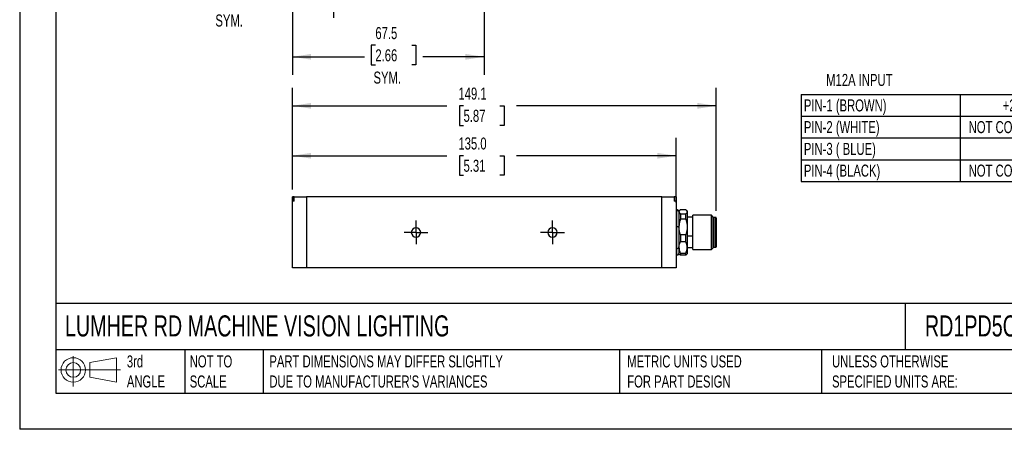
# Model space of a CAD drawing. Header units: millimetres. Extents: x 0 to 559, y 0 to 432.
# Tile 1 of 8: x 0 to 346, y 0 to 144. Entities that reach past the tile are written whole.
import ezdxf

# ---------------------------------------------------------------- set-up
doc = ezdxf.new("R2010")
doc.units = ezdxf.units.MM
doc.header["$LTSCALE"] = 2
doc.linetypes.add('CENTERX2', pattern=[20.32, 12.7, -2.54, 2.54, -2.54])
doc.layers.add('CENTER', color=40, linetype='CENTERX2')
doc.layers.add('DIMENSIONS', color=140, linetype='Continuous', lineweight=25)
doc.layers.add('TEXT', color=140, linetype='Continuous', lineweight=25)
doc.styles.add('SLDTEXTSTYLE0', font='TXT', dxfattribs={"width": 0.7})
doc.dimstyles.new('SLDDIMSTYLE1', dxfattribs={"dimtxt": 4.316016, "dimasz": 6.604, "dimexe": 0, "dimexo": 0.0625, "dimgap": 1.079004, "dimtad": 0, "dimtih": 1, "dimtoh": 1, "dimdec": 1, "dimrnd": 1e-09, "dimzin": 4, "dimdsep": 46, "dimtxsty": 'SLDTEXTSTYLE0', "dimsah": 1, "dimcen": 0.09, "dimadec": 0, "dimazin": 1, "dimtfac": 1, "dimtdec": 1, "dimtofl": 0, "dimtmove": 0, "dimatfit": 3, "dimfxl": 1, "dimfrac": 2, "dimtolj": 1, "dimtzin": 12, "dimarcsym": 0})
doc.dimstyles.new('SLDDIMSTYLE3', dxfattribs={"dimtxt": 4.316016, "dimasz": 6.604, "dimexe": 0, "dimexo": 0.0625, "dimgap": 1.079004, "dimtad": 0, "dimtih": 1, "dimtoh": 1, "dimdec": 1, "dimrnd": 1e-09, "dimzin": 12, "dimdsep": 46, "dimtxsty": 'SLDTEXTSTYLE0', "dimsah": 1, "dimcen": 0.09, "dimadec": 0, "dimazin": 3, "dimtfac": 1, "dimtdec": 1, "dimtofl": 0, "dimtmove": 0, "dimatfit": 3, "dimfxl": 1, "dimfrac": 2, "dimtolj": 1, "dimtzin": 12, "dimarcsym": 0})
doc.dimstyles.new('SLDDIMSTYLE4', dxfattribs={"dimtxt": 4.316016, "dimasz": 6.604, "dimexe": 0, "dimexo": 0.0625, "dimgap": 1.079004, "dimtad": 0, "dimtih": 1, "dimtoh": 1, "dimdec": 1, "dimrnd": 1e-09, "dimzin": 12, "dimdsep": 46, "dimtxsty": 'SLDTEXTSTYLE0', "dimsah": 1, "dimcen": 0.09, "dimadec": 0, "dimazin": 3, "dimtfac": 1, "dimtdec": 1, "dimtmove": 0, "dimatfit": 0, "dimfxl": 1, "dimfrac": 2, "dimtolj": 1, "dimtzin": 12, "dimarcsym": 0})

# ---------------------------------------------------------------- blocks, each defined once
blk = doc.blocks.new('Block11')
at = {"color": 7, "linetype": 'Continuous', "lineweight": 18}
for p, q in [((5.18, 10.62), (5.18, 0)), ((10.96, 8.33), (20.35, 10.06)), ((10.96, 3.19), (10.96, 8.33)), ((20.35, 10.06), (20.35, 1.46)), ((0, 5.76), (21.75, 5.76)), ((10.96, 3.19), (20.35, 1.46))]:
    blk.add_line(p, q, dxfattribs=at)
for radius in [4.3, 2.57]:
    blk.add_circle((5.18, 5.76), radius, dxfattribs=at)
blk = doc.blocks.new('Block12')
at = {"color": 7, "linetype": 'Continuous'}
blk.add_blockref('Block11', (0, 0), dxfattribs=at)
blk = doc.blocks.new('SW_TABLEANNOTATION_0')
at = {"layer": 'DIMENSIONS', "color": 0}
for p, q in [((0, 0), (0, -7.64)), ((0, 0), (55.94, 0)), ((55.94, 0), (55.94, -7.64)), ((55.94, 0), (111.87, 0)), ((111.87, 0), (111.87, -7.64)), ((111.87, 0), (167.81, 0)), ((167.81, 0), (167.81, -7.64)), ((0, -7.64), (0, -15.29)), ((0, -7.64), (55.94, -7.64)), ((55.94, -7.64), (55.94, -15.29)), ((55.94, -7.64), (111.87, -7.64)), ((111.87, -7.64), (111.87, -15.29)), ((111.87, -7.64), (167.81, -7.64)), ((167.81, -7.64), (167.81, -15.29)), ((0, -15.29), (0, -22.93)), ((0, -15.29), (55.94, -15.29)), ((55.94, -15.29), (55.94, -22.93)), ((55.94, -15.29), (111.87, -15.29)), ((111.87, -15.29), (111.87, -22.93)), ((111.87, -15.29), (167.81, -15.29)), ((167.81, -15.29), (167.81, -22.93)), ((0, -22.93), (0, -30.58)), ((0, -22.93), (55.94, -22.93)), ((55.94, -22.93), (55.94, -30.58)), ((55.94, -22.93), (111.87, -22.93)), ((111.87, -22.93), (111.87, -30.58)), ((111.87, -22.93), (167.81, -22.93)), ((167.81, -22.93), (167.81, -30.58)), ((0, -30.58), (55.94, -30.58)), ((55.94, -30.58), (111.87, -30.58)), ((111.87, -30.58), (167.81, -30.58))]:
    blk.add_line(p, q, dxfattribs=at)
at = {"layer": 'DIMENSIONS', "color": 0, "attachment_point": 1, "style": 'SLDTEXTSTYLE0'}
for s, insert, char_height in [('PIN-1 (BROWN)', (1, -1.72), 4.2333), ('+24 VDC', (70.94, -1.72), 4.233), ('+24 VDC', (126.88, -1.72), 4.233), ('PIN-2 (WHITE)', (1, -9.36), 4.2333), ('NOT CONNECTED', (58.96, -9.36), 4.2333), ('TRIGGER NPN', (119.91, -9.36), 4.2333), ('PIN-3 ( BLUE)', (1, -17.01), 4.2333), ('0 VDC', (75.04, -17.01), 4.233), ('0 VDC', (130.98, -17.01), 4.233), ('PIN-4 (BLACK)', (1, -24.65), 4.2333), ('NOT CONNECTED', (58.96, -24.65), 4.2333), ('TRIGGER PNP', (120.32, -24.65), 4.2333)]:
    blk.add_mtext(s, dxfattribs=dict(at, insert=insert, char_height=char_height))
blk = doc.blocks.new('_D_5')
at = {"layer": 'DIMENSIONS', "transparency": 16777216}
for p, q in [((163.41, 195.78), (163.41, 124.61)), ((95.91, 176.92), (95.91, 124.61)), ((125.12, 135), (123.67, 135)), ((123.67, 135), (123.67, 128.14)), ((137.95, 135), (139.39, 135)), ((139.39, 135), (139.39, 128.14)), ((95.91, 130.96), (121.25, 130.96)), ((163.41, 130.96), (141.81, 130.96)), ((123.67, 128.14), (125.12, 128.14)), ((139.39, 128.14), (137.95, 128.14))]:
    blk.add_line(p, q, dxfattribs=at)
for points in [[(95.91, 130.96), (102.52, 129.95), (102.52, 131.98)], [(163.41, 130.96), (156.81, 131.98), (156.81, 129.95)]]:
    blk.add_solid(points, dxfattribs=at)
at = {"layer": 'DIMENSIONS', "transparency": 16777216, "char_height": 4.233, "attachment_point": 1, "style": 'SLDTEXTSTYLE0'}
for s, insert in [('67.5', (125.12, 141.42)), ('2.66', (125.12, 133.6)), ('SYM.', (124.46, 125.77))]:
    blk.add_mtext(s, dxfattribs=dict(at, insert=insert))
blk = doc.blocks.new('_D_6')
at = {"layer": 'DIMENSIONS', "transparency": 16777216}
for p, q in [((95.91, 168.92), (95.91, 144.69)), ((110.41, 162.23), (110.41, 144.69)), ((69.5, 155.07), (68.05, 155.07)), ((68.05, 155.07), (68.05, 148.21)), ((82.33, 155.07), (83.77, 155.07)), ((83.77, 155.07), (83.77, 148.21)), ((95.91, 151.04), (86.19, 151.04)), ((110.41, 151.04), (123.11, 151.04)), ((68.05, 148.21), (69.5, 148.21)), ((83.77, 148.21), (82.33, 148.21))]:
    blk.add_line(p, q, dxfattribs=at)
for points in [[(95.91, 151.04), (89.31, 152.05), (89.31, 150.02)], [(110.41, 151.04), (117.02, 150.02), (117.02, 152.05)]]:
    blk.add_solid(points, dxfattribs=at)
at = {"layer": 'DIMENSIONS', "transparency": 16777216, "char_height": 4.233, "attachment_point": 1, "style": 'SLDTEXTSTYLE0'}
for s, insert in [('14.5', (69.5, 161.5)), ('0.57', (69.5, 153.67)), ('SYM.', (68.84, 145.84))]:
    blk.add_mtext(s, dxfattribs=dict(at, insert=insert))
blk = doc.blocks.new('_D_11')
at = {"layer": 'DIMENSIONS', "transparency": 16777216}
for p, q in [((95.91, 84.27), (95.91, 102.53)), ((230.91, 79.77), (230.91, 102.53)), ((95.91, 96.18), (150.27, 96.18)), ((156.12, 96.18), (154.67, 96.18)), ((154.67, 96.18), (154.67, 89.32)), ((168.95, 96.18), (170.4, 96.18)), ((170.4, 96.18), (170.4, 89.32)), ((230.91, 96.18), (174.8, 96.18)), ((154.67, 89.32), (156.12, 89.32)), ((170.4, 89.32), (168.95, 89.32))]:
    blk.add_line(p, q, dxfattribs=at)
for points in [[(95.91, 96.18), (102.52, 95.16), (102.52, 97.19)], [(230.91, 96.18), (224.31, 97.19), (224.31, 95.16)]]:
    blk.add_solid(points, dxfattribs=at)
at = {"layer": 'DIMENSIONS', "transparency": 16777216, "char_height": 4.233, "attachment_point": 1, "style": 'SLDTEXTSTYLE0'}
for s, insert in [('135.0', (154.33, 102.6)), ('5.31', (156.12, 94.77))]:
    blk.add_mtext(s, dxfattribs=dict(at, insert=insert))
blk = doc.blocks.new('_D_12')
at = {"layer": 'DIMENSIONS', "transparency": 16777216}
for p, q in [((95.91, 84.27), (95.91, 120.08)), ((245.01, 76.82), (245.01, 120.08)), ((95.91, 113.73), (150.27, 113.73)), ((156.12, 113.73), (154.67, 113.73)), ((154.67, 113.73), (154.67, 106.87)), ((168.95, 113.73), (170.4, 113.73)), ((170.4, 113.73), (170.4, 106.87)), ((245.01, 113.73), (174.8, 113.73)), ((154.67, 106.87), (156.12, 106.87)), ((170.4, 106.87), (168.95, 106.87))]:
    blk.add_line(p, q, dxfattribs=at)
for points in [[(95.91, 113.73), (102.52, 112.71), (102.52, 114.75)], [(245.01, 113.73), (238.41, 114.75), (238.41, 112.71)]]:
    blk.add_solid(points, dxfattribs=at)
at = {"layer": 'DIMENSIONS', "transparency": 16777216, "char_height": 4.233, "attachment_point": 1, "style": 'SLDTEXTSTYLE0'}
for s, insert in [('149.1', (154.33, 120.15)), ('5.87', (156.12, 112.33))]:
    blk.add_mtext(s, dxfattribs=dict(at, insert=insert))
blk = doc.blocks.new('SW_CENTERMARKSYMBOL_9')
at = {"layer": 'CENTER', "color": 0}
for p, q in [((0, 2.54), (0, 4.19)), ((-2.54, 0), (-4.19, 0)), ((0, 0), (-2.54, 0)), ((0, 0), (0, 2.54)), ((0, 0), (0, -2.54)), ((0, 0), (2.54, 0)), ((2.54, 0), (4.19, 0)), ((0, -2.54), (0, -4.19))]:
    blk.add_line(p, q, dxfattribs=at)
blk = doc.blocks.new('SW_CENTERMARKSYMBOL_10')
at = {"layer": 'CENTER', "color": 0}
for p, q in [((0, 2.54), (0, 4.19)), ((-2.54, 0), (-4.19, 0)), ((0, 0), (-2.54, 0)), ((0, 0), (0, 2.54)), ((0, 0), (0, -2.54)), ((0, 0), (2.54, 0)), ((2.54, 0), (4.19, 0)), ((0, -2.54), (0, -4.19))]:
    blk.add_line(p, q, dxfattribs=at)

msp = doc.modelspace()

# ---------------------------------------------------------------- linework, layer by layer
at = {"color": 7, "linetype": 'Continuous'}
for p in [(0, 431.81), (558.8, 0.01)]:
    msp.add_line(p, (0, 0.01), dxfattribs=at)
for p, q in [((95.91, 56.73), (95.91, 81.73)), ((95.91, 81.73), (95.94, 81.73)), ((95.94, 81.73), (95.94, 80.23)), ((96.58, 81.73), (95.94, 81.73)), ((96.58, 80.23), (95.94, 80.23)), ((96.58, 81.73), (100.91, 81.73)), ((96.58, 80.23), (96.58, 81.73)), ((100.91, 81.73), (100.91, 56.73)), ((225.91, 81.73), (100.91, 81.73)), ((225.91, 56.73), (225.91, 81.73)), ((225.91, 81.73), (230.24, 81.73)), ((230.24, 81.73), (230.24, 80.23)), ((230.89, 81.73), (230.24, 81.73)), ((230.89, 80.23), (230.24, 80.23)), ((230.89, 80.23), (230.89, 81.73)), ((230.89, 81.73), (230.91, 81.73)), ((230.91, 81.73), (230.91, 56.73)), ((231.2, 77.23), (230.91, 77.23)), ((231.2, 76.96), (231.2, 77.23)), ((231.2, 71.3), (231.2, 76.96)), ((232.19, 77.01), (231.91, 76.73)), ((231.91, 76.73), (231.91, 76.48)), ((231.91, 76.48), (231.91, 71.17)), ((234.31, 77.2), (232.41, 77.2)), ((234.81, 76.73), (234.53, 77.01)), ((234.81, 76.73), (234.81, 76.48)), ((234.81, 76.48), (234.81, 71.17)), ((232.41, 75.75), (232.41, 73.86)), ((232.41, 75.75), (234.31, 75.75)), ((234.31, 73.86), (232.41, 73.86)), ((234.31, 73.86), (234.31, 75.75)), ((236.81, 74.53), (234.81, 74.53)), ((243.3, 75.23), (236.81, 75.23)), ((236.81, 63.23), (236.81, 75.23)), ((243.81, 74.72), (243.3, 75.23)), ((243.3, 69.23), (243.3, 75.23)), ((243.81, 74.72), (243.81, 69.23)), ((244.01, 74.48), (244.01, 63.98)), ((244.81, 74.48), (244.01, 74.48)), ((244.81, 63.98), (244.81, 74.48)), ((245.01, 74.28), (245.01, 64.18)), ((231.2, 63.57), (231.2, 71.3)), ((231.91, 71.17), (231.91, 63.93)), ((234.81, 71.17), (234.81, 63.93)), ((232.41, 68.48), (232.41, 65.9)), ((232.41, 68.48), (234.31, 68.48)), ((234.31, 65.9), (232.41, 65.9)), ((234.31, 65.9), (234.31, 68.48)), ((236.81, 67.86), (234.81, 67.86)), ((243.3, 63.23), (243.3, 69.23)), ((243.81, 69.23), (243.81, 63.74)), ((231.2, 61.23), (231.2, 63.57)), ((231.91, 63.93), (231.91, 61.73)), ((234.81, 63.93), (236.81, 63.93)), ((234.81, 63.93), (234.81, 61.73)), ((236.81, 63.23), (243.3, 63.23)), ((243.3, 63.23), (243.81, 63.74)), ((244.01, 63.98), (244.81, 63.98)), ((230.91, 61.23), (231.2, 61.23)), ((231.91, 61.73), (232.19, 61.45)), ((232.41, 61.27), (232.21, 61.47)), ((232.41, 61.96), (234.31, 61.96)), ((232.41, 61.96), (232.41, 61.27)), ((234.31, 61.27), (232.41, 61.27)), ((234.31, 61.27), (234.31, 61.96)), ((234.52, 61.47), (234.31, 61.27)), ((234.53, 61.45), (234.81, 61.73)), ((100.91, 56.73), (95.91, 56.73)), ((225.91, 56.73), (100.91, 56.73)), ((230.91, 56.73), (225.91, 56.73))]:
    msp.add_line(p, q)
for centre, radius, start, end in [((231.2, 76.47), 0.762, 20.1105, 90), ((244.01, 74.28), 0.2, 90, 180), ((244.81, 74.28), 0.2, 0, 90), ((139.41, 69.23), 1.65, 0, 180), ((187.41, 69.23), 1.65, 0, 180), ((139.41, 69.23), 1.65, 180, 0), ((187.41, 69.23), 1.65, 180, 0), ((244.01, 64.18), 0.2, 180, 270), ((244.81, 64.18), 0.2, 270, 0), ((231.2, 61.99), 0.762, 270, 339.8895)]:
    msp.add_arc(centre, radius, start, end)
for points, knots in [([(231.2, 76.96), (231.35, 76.96), (231.51, 76.91), (231.76, 76.74), (231.86, 76.62), (231.91, 76.48)], [0, 0, 0, 0, 0.5, 0.5, 1, 1, 1, 1]), ([(232.41, 77.2), (232.38, 77.17), (232.32, 77.12), (232.23, 77.05), (232.15, 76.97), (232.09, 76.9), (232.02, 76.81), (231.96, 76.71), (231.92, 76.59), (231.92, 76.51), (231.91, 76.48)], [0, 0, 0, 0, 0.1073561, 0.2127391, 0.3162467, 0.4179824, 0.5180548, 0.6804969, 0.8409585, 1, 1, 1, 1]), ([(231.91, 76.48), (231.91, 76.45), (231.92, 76.41), (231.93, 76.33), (231.96, 76.26), (231.99, 76.19), (232.04, 76.11), (232.13, 76), (232.25, 75.88), (232.36, 75.8), (232.41, 75.75)], [0, 0, 0, 0, 0.095191, 0.190865, 0.287146, 0.384155, 0.48201, 0.649514, 0.822017, 1, 1, 1, 1]), ([(234.31, 77.2), (234.35, 77.17), (234.41, 77.12), (234.5, 77.04), (234.58, 76.97), (234.64, 76.89), (234.71, 76.81), (234.76, 76.7), (234.81, 76.59), (234.81, 76.51), (234.81, 76.48)], [0, 0, 0, 0, 0.109187, 0.216522, 0.322322, 0.426926, 0.530692, 0.688453, 0.844366, 1, 1, 1, 1]), ([(234.81, 76.48), (234.81, 76.45), (234.81, 76.41), (234.8, 76.34), (234.77, 76.27), (234.74, 76.2), (234.69, 76.11), (234.6, 76.01), (234.47, 75.88), (234.37, 75.8), (234.31, 75.75)], [0, 0, 0, 0, 0.093446, 0.186768, 0.280311, 0.374413, 0.469406, 0.642745, 0.819087, 1, 1, 1, 1]), ([(232.41, 73.86), (232.38, 73.77), (232.32, 73.58), (232.23, 73.31), (232.15, 73.03), (232.09, 72.76), (232.02, 72.43), (231.96, 72.05), (231.92, 71.61), (231.92, 71.32), (231.91, 71.17)], [0, 0, 0, 0, 0.107356, 0.212739, 0.316247, 0.417983, 0.518055, 0.680497, 0.840959, 1, 1, 1, 1]), ([(234.31, 73.86), (234.35, 73.77), (234.41, 73.58), (234.5, 73.3), (234.58, 73.01), (234.64, 72.73), (234.71, 72.41), (234.76, 72.03), (234.81, 71.6), (234.81, 71.31), (234.81, 71.17)], [0, 0, 0, 0, 0.109187, 0.216522, 0.322322, 0.426926, 0.530692, 0.688453, 0.844366, 1, 1, 1, 1]), ([(231.2, 71.3), (231.35, 71.3), (231.51, 71.29), (231.76, 71.24), (231.86, 71.21), (231.91, 71.17)], [0, 0, 0, 0, 0.5, 0.5, 1, 1, 1, 1]), ([(232.41, 68.48), (232.38, 68.58), (232.31, 68.77), (232.23, 69.05), (232.15, 69.33), (232.08, 69.61), (232.02, 69.94), (231.96, 70.32), (231.92, 70.74), (231.92, 71.03), (231.91, 71.17)], [0, 0, 0, 0, 0.109187, 0.216522, 0.322322, 0.426926, 0.530693, 0.688453, 0.844366, 1, 1, 1, 1]), ([(234.81, 71.17), (234.81, 71.09), (234.81, 70.92), (234.8, 70.66), (234.77, 70.4), (234.74, 70.15), (234.69, 69.82), (234.6, 69.42), (234.47, 68.95), (234.37, 68.64), (234.31, 68.48)], [0, 0, 0, 0, 0.093446, 0.186769, 0.280311, 0.374413, 0.469406, 0.642745, 0.819087, 1, 1, 1, 1]), ([(231.91, 63.93), (231.91, 63.99), (231.92, 64.12), (231.93, 64.3), (231.95, 64.49), (231.99, 64.68), (232.04, 64.92), (232.12, 65.21), (232.25, 65.55), (232.36, 65.78), (232.41, 65.9)], [0, 0, 0, 0, 0.093446, 0.186769, 0.280311, 0.374413, 0.469406, 0.642745, 0.819087, 1, 1, 1, 1]), ([(234.81, 63.93), (234.81, 63.99), (234.81, 64.12), (234.79, 64.31), (234.77, 64.5), (234.74, 64.7), (234.68, 64.94), (234.6, 65.22), (234.47, 65.56), (234.37, 65.78), (234.31, 65.9)], [0, 0, 0, 0, 0.095191, 0.190865, 0.287146, 0.384155, 0.48201, 0.649514, 0.822017, 1, 1, 1, 1]), ([(231.2, 63.57), (231.35, 63.57), (231.51, 63.61), (231.76, 63.73), (231.86, 63.82), (231.91, 63.93)], [0, 0, 0, 0, 0.5, 0.5, 1, 1, 1, 1]), ([(231.91, 63.93), (231.91, 63.86), (231.92, 63.74), (231.93, 63.54), (231.96, 63.35), (231.99, 63.16), (232.04, 62.92), (232.13, 62.63), (232.25, 62.29), (232.36, 62.07), (232.41, 61.96)], [0, 0, 0, 0, 0.095191, 0.190865, 0.287146, 0.384155, 0.48201, 0.649514, 0.822018, 1, 1, 1, 1]), ([(234.31, 61.96), (234.35, 62.03), (234.41, 62.16), (234.5, 62.37), (234.57, 62.57), (234.64, 62.77), (234.7, 63), (234.76, 63.29), (234.8, 63.61), (234.81, 63.82), (234.81, 63.93)], [0, 0, 0, 0, 0.107356, 0.212739, 0.316247, 0.417982, 0.518055, 0.680497, 0.840958, 1, 1, 1, 1])]:
    msp.add_open_spline(points, degree=3, knots=knots)
at = {"layer": 'TEXT'}
for p, q in [((12.7, 419.1), (12.7, 12.7)), ((546.1, 44.25), (12.7, 44.25)), ((311.52, 44.25), (311.52, 27.94)), ((546.1, 27.94), (12.7, 27.94)), ((58.09, 27.94), (58.09, 12.7)), ((85.67, 27.94), (85.67, 12.7)), ((210.97, 27.94), (210.97, 12.7)), ((282, 27.94), (282, 12.7)), ((12.7, 12.7), (546.1, 12.7))]:
    msp.add_line(p, q, dxfattribs=at)

# ---------------------------------------------------------------- block references
at = {"layer": 'CENTER'}
for name, p in [('SW_CENTERMARKSYMBOL_10', (139.41, 69.23)), ('SW_CENTERMARKSYMBOL_9', (187.41, 69.23))]:
    msp.add_blockref(name, p, dxfattribs=at)
at = {"layer": 'DIMENSIONS'}
msp.add_blockref('SW_TABLEANNOTATION_0', (274.85, 117.72), dxfattribs=at)
at = {"layer": 'TEXT'}
msp.add_blockref('Block12', (13.68, 15.11), dxfattribs=at)

# ---------------------------------------------------------------- texts
at = {"layer": 'DIMENSIONS', "insert": (283.69, 124.94), "char_height": 4.233, "attachment_point": 1, "style": 'SLDTEXTSTYLE0'}
msp.add_mtext('M12A INPUT', dxfattribs=at)
at = {"layer": 'TEXT', "attachment_point": 1, "style": 'SLDTEXTSTYLE0'}
for s, insert, char_height in [('LUMHER RD MACHINE VISION LIGHTING', (15.93, 40.05), 7.4083), ('RD1PD5CY', (318.42, 40.05), 7.408), ('3rd^JANGLE', (37.7, 25.99), 4.233), ('NOT TO^JSCALE', (59.81, 25.99), 4.2333), ("PART DIMENSIONS MAY DIFFER SLIGHTLY ^JDUE TO MANUFACTURER'S VARIANCES", (87.83, 25.99), 4.2333), ('METRIC UNITS USED ^JFOR PART DESIGN', (213.71, 25.99), 4.2333), ('UNLESS OTHERWISE ^JSPECIFIED UNITS ARE:', (285.74, 25.99), 4.2333)]:
    msp.add_mtext(s, dxfattribs=dict(at, insert=insert, char_height=char_height))

# ---------------------------------------------------------------- dimensions: what is measured, and where the dimension line sits
at = {"layer": 'DIMENSIONS'}
for base, p1, p2, dimstyle, picture, middle in [((163.41, 130.96), (95.91, 179.46), (163.41, 198.32), 'SLDDIMSTYLE3', '_D_5', (131.53, 130.96)), ((110.41, 151.04), (95.91, 171.46), (110.41, 164.77), 'SLDDIMSTYLE4', '_D_6', (75.91, 151.04))]:
    dim = msp.add_linear_dim(base=base, p1=p1, p2=p2, text='<>\\PSYM.', dimstyle=dimstyle, dxfattribs=at)
    dim.commit()
    dim.dimension.update_dxf_attribs({"geometry": picture, "text_midpoint": middle, "dimtype": 160})
for base, p2, dimstyle, picture, middle in [((245.01, 113.73), (245.01, 74.28), 'SLDDIMSTYLE3', '_D_12', (162.53, 113.73)), ((230.91, 96.18), (230.91, 77.23), 'SLDDIMSTYLE1', '_D_11', (162.53, 96.18))]:
    dim = msp.add_linear_dim(base=base, p1=(95.91, 81.73), p2=p2, dimstyle=dimstyle, dxfattribs=at)
    dim.commit()
    dim.dimension.update_dxf_attribs({"geometry": picture, "text_midpoint": middle, "dimtype": 160})

doc.saveas('drawing.dxf')
